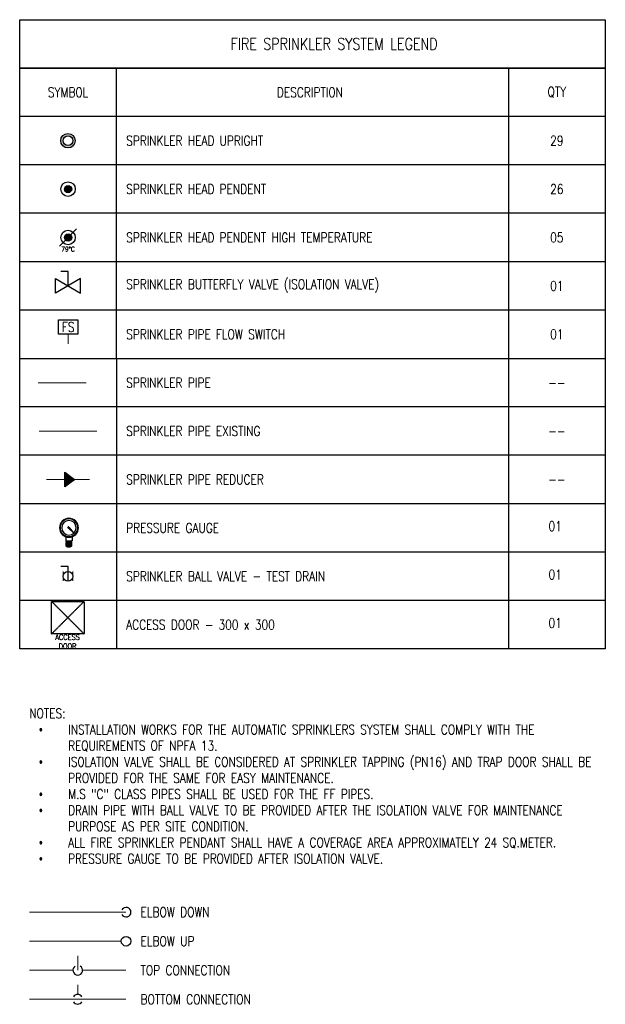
# Model space of a CAD drawing. Header units: millimetres. Extents: x -2073 to 35483, y -49920 to 11085.
# Tile 70 of 70: x 29430 to 35483, y -10612 to -440. Entities that reach past the tile are written whole.
import ezdxf

# ---------------------------------------------------------------- set-up
doc = ezdxf.new("R2010")
doc.units = ezdxf.units.MM
doc.linetypes.add('( Hidden )', pattern=[0.375, 0.25, -0.125])
doc.linetypes.add('DASHED', pattern=[19.05, 12.7, -6.35])
for name, color, linetype, true_color in [('ACCESS', 80, 'Continuous', 0x3fff00), ('FIRE-SPKLR-EQP', 1, 'Continuous', 0xff0000), ('FIRE-SPKLR-PIPE', 1, 'Continuous', 0xff0000), ('MEPF_Fire Protection - Sprinklers', 1, 'Continuous', 0xff0000)]:
    doc.layers.add(name, color=color, linetype=linetype, true_color=true_color)
for name, color, linetype in [('FIRE PIPE EXISTING', 7, 'Continuous'), ('FIRE-SPKLR-LGND-LINE', 7, 'Continuous'), ('FIRE-SPKLR-LGND-TEXT', 7, 'Continuous'), ('FIRE-SPKLR-SUPPORT', 7, 'Continuous'), ('FIRE_General Text', 7, 'Continuous'), ('TAG', 7, 'Continuous')]:
    doc.layers.add(name, color=color, linetype=linetype)
doc.styles.add('ROMANS-100', font='romans.shx', dxfattribs={"width": 0.8})
doc.styles.get("Standard").update_dxf_attribs({"font": 'arial.ttf', "width": 0.8})

# ---------------------------------------------------------------- blocks, each defined once
blk = doc.blocks.new('SPKLR-EQP-BFV')
at = {"layer": 'FIRE-SPKLR-EQP'}
for points in [[(0, 0), (0, 150), (-75, 150)], [(-130, 75), (130, -75), (130, 75), (-130, -75), (-130, 75)]]:
    blk.add_lwpolyline(points, dxfattribs=at)
blk = doc.blocks.new('REDUCER1')
at = {"layer": 'MEPF_Fire Protection - Sprinklers'}
h = blk.add_hatch(dxfattribs=at)
h.set_pattern_fill('ANSI31', color=256)
h.set_pattern_definition([(45, (4131.66162, -524.31363), (-0.0883883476, 0.0883883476), [])])
h.paths.add_polyline_path([(-33, -75), (67, 0), (-33, 75)])
blk.add_lwpolyline([(-33, 75), (67, 0), (-33, -75), (-33, 75)], dxfattribs=at)
blk = doc.blocks.new('Pressure Gauge fr')
at = {"layer": 'FIRE-SPKLR-EQP'}
for p, q in [((0.7, 17.2), (-14.6, -0.2)), ((2.7, 15.1), (-14.6, -0.2)), ((-10, -12.6), (-10, -25.3)), ((-10, -25.3), (-8, -25.3)), ((-9, -28.3), (-9, -27.3)), ((-9, -27.3), (-8, -27.3)), ((-9, -28.3), (-8, -28.3)), ((-9, -30.3), (-9, -29.3)), ((-9, -29.3), (-8, -29.3)), ((-9, -30.3), (-8, -30.3)), ((-8, -25.3), (-8, -27.3)), ((8, -25.3), (-8, -25.3)), ((-8, -27.3), (8, -27.3)), ((-8, -29.3), (-8, -28.3)), ((-8, -28.3), (8, -28.3)), ((-8, -29.3), (8, -29.3)), ((-8, -31.3), (-8, -30.3)), ((-8, -30.3), (8, -30.3)), ((8, -25.3), (10, -25.3)), ((8, -25.3), (8, -27.3)), ((9, -27.3), (8, -27.3)), ((8, -29.3), (8, -28.3)), ((9, -28.3), (8, -28.3)), ((9, -29.3), (8, -29.3)), ((8, -31.3), (8, -30.3)), ((8, -30.3), (9, -30.3)), ((9, -28.3), (9, -27.3)), ((9, -30.3), (9, -29.3)), ((10, -12.6), (10, -25.3)), ((-9, -32.3), (-9, -31.3)), ((-9, -31.3), (-8, -31.3)), ((-9, -32.3), (-8, -32.3)), ((-9, -34.3), (-9, -33.3)), ((-9, -33.3), (-8, -33.3)), ((-9, -34.3), (-8, -34.3)), ((-9, -36.3), (-9, -35.3)), ((-9, -35.3), (-8, -35.3)), ((-8, -36.3), (-9, -36.3)), ((-9, -38.3), (-9, -37.3)), ((-9, -37.3), (-8, -37.3)), ((-9, -38.3), (-8, -38.3)), ((-9, -40.3), (-9, -39.3)), ((-9, -39.3), (-8, -39.3)), ((-9, -40.3), (-8, -40.3)), ((-9, -42.3), (-9, -41.3)), ((-9, -41.3), (-8, -41.3)), ((-9, -42.3), (-8, -42.3)), ((-8, -31.3), (8, -31.3)), ((-8, -33.3), (-8, -32.3)), ((-8, -32.3), (8, -32.3)), ((8, -33.3), (-8, -33.3)), ((-8, -35.3), (-8, -34.3)), ((8, -34.3), (-8, -34.3)), ((-8, -35.3), (8, -35.3)), ((-8, -37.3), (-8, -36.3)), ((-8, -36.3), (8, -36.3)), ((-8, -37.3), (8, -37.3)), ((-8, -39.3), (-8, -38.3)), ((-8, -38.3), (8, -38.3)), ((8, -39.3), (-8, -39.3)), ((-8, -41.3), (-8, -40.3)), ((-8, -40.3), (8, -40.3)), ((8, -41.3), (-8, -41.3)), ((-8, -43.3), (-8, -42.3)), ((8, -42.3), (-8, -42.3)), ((-8, -43.3), (-4, -43.3)), ((-4, -43.3), (-4, -45.3)), ((-4, -43.3), (4, -43.3)), ((-4, -45.3), (4, -45.3)), ((4, -43.3), (4, -45.3)), ((8, -43.3), (4, -43.3)), ((9, -31.3), (8, -31.3)), ((8, -33.3), (8, -32.3)), ((8, -32.3), (9, -32.3)), ((9, -33.3), (8, -33.3)), ((8, -35.3), (8, -34.3)), ((8, -34.3), (9, -34.3)), ((9, -35.3), (8, -35.3)), ((8, -37.3), (8, -36.3)), ((9, -36.3), (8, -36.3)), ((9, -37.3), (8, -37.3)), ((8, -39.3), (8, -38.3)), ((9, -38.3), (8, -38.3)), ((9, -39.3), (8, -39.3)), ((8, -41.3), (8, -40.3)), ((8, -40.3), (9, -40.3)), ((9, -41.3), (8, -41.3)), ((8, -43.3), (8, -42.3)), ((9, -42.3), (8, -42.3)), ((9, -32.3), (9, -31.3)), ((9, -34.3), (9, -33.3)), ((9, -36.3), (9, -35.3)), ((9, -38.3), (9, -37.3)), ((9, -40.3), (9, -39.3)), ((9, -42.3), (9, -41.3))]:
    blk.add_line(p, q, dxfattribs=at)
blk.add_lwpolyline([(1.6, 15), (1.5, 15), (1.5, 15), (1.4, 15), (1.4, 15.1), (1.3, 15.1), (1.3, 15.1), (1.3, 15.1), (1.2, 15.1), (1.2, 15.2), (1.1, 15.2), (1.1, 15.2), (1.1, 15.3), (1, 15.3), (1, 15.3), (0.9, 15.3), (0.9, 15.4), (0.9, 15.4), (0.8, 15.5), (0.8, 15.5), (0.8, 15.5), (0.8, 15.6), (0.7, 15.6), (0.7, 15.6), (0.7, 15.7), (0.6, 15.7), (0.6, 15.8), (0.6, 15.8), (0.6, 15.9), (0.6, 15.9), (0.6, 16), (0.5, 16), (0.5, 16), (0.5, 16.1), (0.5, 16.1), (0.5, 16.2), (0.5, 16.2), (0.5, 16.3), (0.5, 16.3), (0.5, 16.4), (0.5, 16.4), (0.5, 16.5), (0.5, 16.5), (0.5, 16.6), (0.5, 16.6), (0.5, 16.7), (0.5, 16.7), (0.5, 16.8), (0.5, 16.8), (0.5, 16.9), (0.6, 16.9), (0.6, 17), (0.6, 17), (0.6, 17), (0.6, 17.1), (0.6, 17.1), (0.7, 17.2), (0.7, 17.2), (0.7, 17.3), (0.8, 17.3), (0.8, 17.3), (0.8, 17.4), (0.8, 17.4), (0.9, 17.5), (0.9, 17.5), (0.9, 17.5), (1, 17.6), (1, 17.6), (1.1, 17.6), (1.1, 17.6), (1.1, 17.7), (1.2, 17.7), (1.2, 17.7), (1.3, 17.7), (1.3, 17.8), (1.3, 17.8), (1.4, 17.8), (1.4, 17.8), (1.5, 17.8), (1.5, 17.9), (1.6, 17.9), (1.6, 17.9), (1.7, 17.9), (1.7, 17.9), (1.8, 17.9), (1.8, 17.9), (1.9, 17.9), (1.9, 17.9), (2, 17.9), (2, 17.9), (2.1, 17.9), (2.1, 17.9), (2.2, 17.9), (2.2, 17.9), (2.3, 17.9), (2.3, 17.9), (2.3, 17.9), (2.4, 17.9), (2.4, 17.8), (2.5, 17.8), (2.5, 17.8), (2.6, 17.8), (2.6, 17.8), (2.7, 17.7), (2.7, 17.7), (2.7, 17.7), (2.8, 17.7), (2.8, 17.6), (2.9, 17.6), (2.9, 17.6), (2.9, 17.6), (3, 17.5), (3, 17.5), (3, 17.5), (3.1, 17.4), (3.1, 17.4), (3.1, 17.3), (3.2, 17.3), (3.2, 17.3), (3.2, 17.2), (3.2, 17.2), (3.3, 17.1), (3.3, 17.1), (3.3, 17), (3.3, 17), (3.4, 17), (3.4, 16.9), (3.4, 16.9), (3.4, 16.8), (3.4, 16.8), (3.4, 16.7), (3.4, 16.7), (3.4, 16.6), (3.4, 16.6), (3.4, 16.5), (3.4, 16.5), (3.4, 16.4), (3.4, 16.4), (3.4, 16.3), (3.4, 16.3), (3.4, 16.2), (3.4, 16.2), (3.4, 16.1), (3.4, 16.1), (3.4, 16), (3.4, 16), (3.4, 16), (3.4, 15.9), (3.3, 15.9), (3.3, 15.8), (3.3, 15.8), (3.3, 15.7), (3.2, 15.7), (3.2, 15.6), (3.2, 15.6), (3.2, 15.6), (3.1, 15.5), (3.1, 15.5), (3.1, 15.5), (3, 15.4), (3, 15.4), (3, 15.3), (2.9, 15.3), (2.9, 15.3), (2.9, 15.3), (2.8, 15.2), (2.8, 15.2), (2.7, 15.2), (2.7, 15.1), (2.7, 15.1), (2.6, 15.1), (2.6, 15.1), (2.5, 15.1), (2.5, 15), (2.4, 15), (2.4, 15), (2.3, 15), (2.3, 15), (2.3, 15), (2.2, 15), (2.2, 15), (2.1, 15), (2.1, 14.9), (2, 14.9), (2, 14.9), (1.9, 14.9), (1.9, 14.9), (1.8, 15), (1.8, 15), (1.7, 15), (1.7, 15), (1.6, 15)], close=True, dxfattribs=at)
for radius in [29.8, 28.8, 27.8, 22.8]:
    blk.add_circle((0, 15.5), radius, dxfattribs=at)
blk = doc.blocks.new('SPKLR-EQP-BV-TD')
at = {"layer": 'FIRE-SPKLR-EQP'}
blk.add_lwpolyline([(0, -50), (0, 100), (-75, 100)], dxfattribs=at)
at = {"layer": 'FIRE-SPKLR-EQP', "const_width": 10}
for points in [[(-50, 50), (-50, -50)], [(50, 50), (50, -50)]]:
    blk.add_lwpolyline(points, dxfattribs=at)
at = {"layer": 'FIRE-SPKLR-EQP'}
blk.add_circle((0, 0), 50, dxfattribs=at)
blk = doc.blocks.new('SPKLR-EQP-FS')
at = {"layer": 'FIRE-SPKLR-EQP'}
blk.add_lwpolyline([(-100, 250), (100, 250), (100, 100), (-100, 100)], close=True, dxfattribs=at)
at = {"layer": 'FIRE-SPKLR-EQP', "const_width": 10}
blk.add_lwpolyline([(0, 0), (0, 100)], dxfattribs=at)
at = {"layer": 'FIRE-SPKLR-EQP', "insert": (0, 175), "char_height": 100, "attachment_point": 5}
blk.add_mtext_dynamic_manual_height_columns('\\pxqc;{\\Fromans|c0;FS}', width=395.66, gutter_width=500, heights=[0], dxfattribs=at)
blk = doc.blocks.new('ACCESS')
at = {"layer": 'ACCESS', "color": 1, "linetype": '( Hidden )', "ltscale": 7, "true_color": 0xff0000}
for p, q in [((-300, -300), (300, 300)), ((-300, 300), (300, -300))]:
    blk.add_line(p, q, dxfattribs=at)
blk.add_lwpolyline([(-300, 300), (300, 300), (300, -300), (-300, -300)], close=True, dxfattribs=at)
at = {"layer": 'ACCESS', "color": 1, "true_color": 0xff0000, "insert": (-5, -442), "char_height": 100, "attachment_point": 5}
blk.add_mtext_dynamic_manual_height_columns('{\\Fromans|c0;ACCESS\\PDOOR}', width=262.9, gutter_width=3325, heights=[0], dxfattribs=at)

msp = doc.modelspace()

# ---------------------------------------------------------------- hatches: boundary and pattern name
at = {"layer": 'FIRE-SPKLR-EQP'}
h = msp.add_hatch(color=256, dxfattribs=at)
h.dxf.hatch_style = 1
h.paths.add_polyline_path([(29854, -1690.2, 1), (30004, -1690.2, 1)])
h.paths.add_polyline_path([(29980, -1690, -1), (29880, -1690, -1)], flags=16)
h = msp.add_hatch(color=256, dxfattribs=at)
h.dxf.hatch_style = 1
h.paths.add_polyline_path([(29967.5, -2190, 1), (29892.5, -2190, 1)])
h = msp.add_hatch(color=256, dxfattribs=at)
h.dxf.hatch_style = 1
h.paths.add_polyline_path([(29967.5, -2690, 1), (29892.5, -2690, 1)])
h = msp.add_hatch(color=256, dxfattribs=at)
h.dxf.hatch_style = 1
h.paths.add_polyline_path([(29967.5, -2690, 1), (29892.5, -2690, 1)])

# ---------------------------------------------------------------- linework, layer by layer
at = {"layer": 'FIRE PIPE EXISTING', "color": 7, "const_width": 10}
msp.add_lwpolyline([(29630, -4690), (30230, -4690)], dxfattribs=at)
at = {"layer": 'FIRE-SPKLR-EQP'}
msp.add_line((29841.6, -2778.4), (30018.4, -2601.6), dxfattribs=at)
for centre, radius in [((29929, -1690.2), 75), ((29930, -1690), 50), ((29930, -2190), 75), ((29930, -2190), 37.5), ((29930, -2690), 75), ((29930, -2690), 37.5), ((29930, -2690), 37.5)]:
    msp.add_circle(centre, radius, dxfattribs=at)
at = {"layer": 'FIRE-SPKLR-LGND-LINE'}
for p, q in [((34483.1, -940), (34483.1, -3940)), ((35483.1, -940), (35483.1, -3940)), ((35483.1, -1440), (29430, -1440)), ((35483.1, -1940), (29430, -1940)), ((35483.1, -2440), (29430, -2440)), ((35483.1, -2940), (29430, -2940)), ((35483.1, -3440), (29430, -3440)), ((30430, -3940), (30430, -6940)), ((34483.1, -3940), (34483.1, -6940)), ((35483.1, -3940), (35483.1, -6940)), ((35483.1, -4440), (29430, -4440)), ((35483.1, -4940), (29430, -4940)), ((35483.1, -5940), (29430, -5940)), ((35483.1, -6440), (29430, -6440))]:
    msp.add_line(p, q, dxfattribs=at)
for points in [[(29430, -940), (35483.1, -940)], [(29430, -3940), (29430, -940)], [(30430, -3940), (30430, -940)], [(29430, -3940), (35483.1, -3940)], [(35483.1, -6940), (29430, -6940), (29430, -3940)], [(35483.1, -5440), (29430, -5440)]]:
    msp.add_lwpolyline(points, dxfattribs=at)
at = {"layer": 'FIRE-SPKLR-LGND-TEXT'}
msp.add_lwpolyline([(29430, -440), (35483.1, -440), (35483.1, -940), (29430, -940)], close=True, dxfattribs=at)
at = {"layer": 'FIRE-SPKLR-PIPE', "const_width": 10}
msp.add_lwpolyline([(29620.6, -4190), (30120.6, -4190)], dxfattribs=at)
at = {"layer": 'MEPF_Fire Protection - Sprinklers', "const_width": 10}
msp.add_lwpolyline([(29705, -5190), (30155, -5190)], dxfattribs=at)
at = {"layer": 'TAG', "const_width": 10}
for points in [[(29530, -9659.8), (30530, -9659.8)], [(29530, -9959.8), (30480, -9959.8)], [(30030, -10259.8), (30030, -10109.8)], [(29530, -10259.8), (29980, -10259.8)], [(30080, -10259.8), (30530, -10259.8)], [(30030, -10509.8), (30030, -10409.8)], [(29530, -10559.8), (30530, -10559.8)]]:
    msp.add_lwpolyline(points, dxfattribs=at)
at = {"layer": 'TAG'}
msp.add_circle((30530, -9959.8), 50, dxfattribs=at)
for centre, start, end in [((30530, -9659.8), 210, 150), ((30030, -10259.8), 120, 60), ((30030, -10559.8), 30, 150), ((30030, -10559.8), 210, 330)]:
    msp.add_arc(centre, 50, start, end, dxfattribs=at)

# ---------------------------------------------------------------- block references
msp.add_blockref('REDUCER1', (29930, -5190))
at = {"layer": 'ACCESS', "xscale": 0.5613979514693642, "yscale": 0.5613979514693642, "zscale": 0.5613979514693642}
msp.add_blockref('ACCESS', (29927.4, -6617.6), dxfattribs=at)
at = {"layer": 'FIRE-SPKLR-EQP'}
for name, p in [('SPKLR-EQP-BFV', (29930, -3190)), ('SPKLR-EQP-FS', (29930, -3790))]:
    msp.add_blockref(name, p, dxfattribs=at)
at = {"layer": 'FIRE-SPKLR-EQP', "xscale": -3.287789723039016, "yscale": 3.287789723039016, "zscale": 3.287789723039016, "rotation": 359.8852890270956}
msp.add_blockref('Pressure Gauge fr', (29939.4, -5739.5), dxfattribs=at)
at = {"layer": 'FIRE-SPKLR-SUPPORT', "linetype": 'DASHED'}
msp.add_blockref('SPKLR-EQP-BV-TD', (29930, -6190), dxfattribs=at)

# ---------------------------------------------------------------- texts
at = {"layer": 'FIRE-SPKLR-EQP', "insert": (29930, -2810.1), "char_height": 50, "attachment_point": 5}
msp.add_mtext_dynamic_manual_height_columns('\\pxqc;{\\Fromans|c0;79%%DC}', width=160.024, gutter_width=3324.7, heights=[0], dxfattribs=at)
at = {"layer": 'FIRE-SPKLR-LGND-TEXT'}
for s, width, insert, char_height, attachment_point in [('\\pxqc;{\\Fromans|c0;FIRE SPRINKLER SYSTEM LEGEND}', 3041.2, (32680, -690), 120, 5), ('{\\Fromans|c0;SYMBOL}', 924.81, (29930, -1190), 100, 5), ('{\\Fromans|c0;DESCRIPTION}', 924.81, (32430, -1190), 100, 5), ('{\\Fromans|c0;QTY}', 262.905, (34983.1, -1190), 100, 5), ('{\\Fromans|c0;SPRINKLER HEAD UPRIGHT}', 3788.775, (30530, -1690), 100, 4), ('{\\Fromans|c0;29}', 262.905, (34983.1, -1690), 100, 5), ('{\\Fromans|c0;SPRINKLER HEAD PENDENT}', 3788.775, (30530, -2190), 100, 4), ('{\\Fromans|c0;26}', 262.905, (34983.1, -2190), 100, 5), ('{\\Fromans|c0;SPRINKLER HEAD PENDENT HIGH TEMPERATURE}', 3788.775, (30530, -2690), 100, 4), ('{\\Fromans|c0;05}', 262.905, (34983.1, -2690), 100, 5), ('{\\Fromans|c0;SPRINKLER BUTTERFLY VALVE (ISOLATION VALVE)}', 4409.154, (30530, -3190), 100, 4), ('{\\Fromans|c0;01}', 262.905, (34983.1, -3190), 100, 5), ('{\\Fromans|c0;SPRINKLER PIPE FLOW SWITCH}', 4409.154, (30530, -3690), 100, 4), ('{\\Fromans|c0;01}', 262.905, (34983.1, -3690), 100, 5), ('{\\Fromans|c0;SPRINKLER PIPE}', 4409.154, (30530, -4190), 100, 4), ('{\\Fromans|c0;--}', 262.905, (34983.1, -4190), 100, 5), ('{\\Fromans|c0;SPRINKLER PIPE EXISTING}', 2232.012, (30530, -4690), 100, 4), ('{\\Fromans|c0;--}', 262.905, (34983.1, -4690), 100, 5), ('{\\Fromans|c0;--}', 262.905, (34983.1, -5190), 100, 5), ('{\\Fromans|c0;PRESSURE GAUGE}', 3788.775, (30530, -5690), 100, 4), ('{\\Fromans|c0;01}', 262.905, (34965.2, -5672.1), 100, 5), ('{\\Fromans|c0;SPRINKLER BALL VALVE - TEST DRAIN}', 4409.154, (30530, -6190), 100, 4), ('{\\Fromans|c0;01}', 262.905, (34965.2, -6172.1), 100, 5), ('{\\Fromans|c0;ACCESS DOOR - 300 x 300}', 3788.775, (30530, -6690), 100, 4), ('{\\Fromans|c0;01}', 262.905, (34965.2, -6672.1), 100, 5)]:
    msp.add_mtext_dynamic_manual_height_columns(s, width=width, gutter_width=3324.7, heights=[0], dxfattribs=dict(at, insert=insert, char_height=char_height, attachment_point=attachment_point))
at = {"layer": 'FIRE-SPKLR-LGND-TEXT', "insert": (30530, -5190), "char_height": 100, "width": 4409.154, "attachment_point": 4}
msp.add_mtext('{\\Fromans|c0;SPRINKLER PIPE REDUCER}', dxfattribs=at)
at = {"layer": 'FIRE_General Text', "insert": (29530, -8356.9), "char_height": 100, "attachment_point": 4}
msp.add_mtext_dynamic_manual_height_columns('{\\Fromans|c0;NOTES:\\P\\pxi-3,l4,t4;{\\fSymbol|b0|i0|c2|p18;·^I}INSTALLATION WORKS FOR THE AUTOMATIC SPRINKLERS SYSTEM SHALL COMPLY WITH THE REQUIREMENTS OF NPFA 13.\\P{\\fSymbol|b0|i0|c2|p18;·^I}ISOLATION VALVE SHALL BE CONSIDERED AT SPRINKLER TAPPING (PN16) AND TRAP DOOR SHALL BE PROVIDED FOR THE SAME FOR EASY MAINTENANCE.\\P{\\fSymbol|b0|i0|c2|p18;·^I}M.S "C" CLASS PIPES SHALL BE USED FOR THE FF PIPES.\\P{\\fSymbol|b0|i0|c2|p18;·^I}DRAIN PIPE WITH BALL VALVE TO BE PROVIDED AFTER THE ISOLATION VALVE FOR MAINTENANCE PURPOSE AS PER SITE CONDITION.\\P{\\fSymbol|b0|i0|c2|p18;·^I}ALL FIRE SPRINKLER PENDANT SHALL HAVE A COVERAGE AREA APPROXIMATELY 24 SQ.METER.\\P{\\fSymbol|b0|i0|c2|p18;·^I}PRESSURE GAUGE TO BE PROVIDED AFTER ISOLATION VALVE.}', width=5940.325, gutter_width=15540.7, heights=[4850.2], dxfattribs=at)
at = {"layer": 'TAG', "char_height": 100, "attachment_point": 4, "style": 'ROMANS-100'}
for s, width, insert in [('ELBOW DOWN', 1548.386, (30680, -9659.8)), ('ELBOW UP', 1548.386, (30680, -9959.8)), ('TOP CONNECTION', 1548.386, (30680, -10259.8)), ('BOTTOM CONNECTION', 2012.376, (30680, -10559.8))]:
    msp.add_mtext_dynamic_manual_height_columns(s, width=width, gutter_width=1, heights=[0], dxfattribs=dict(at, insert=insert))

doc.saveas('drawing.dxf')
